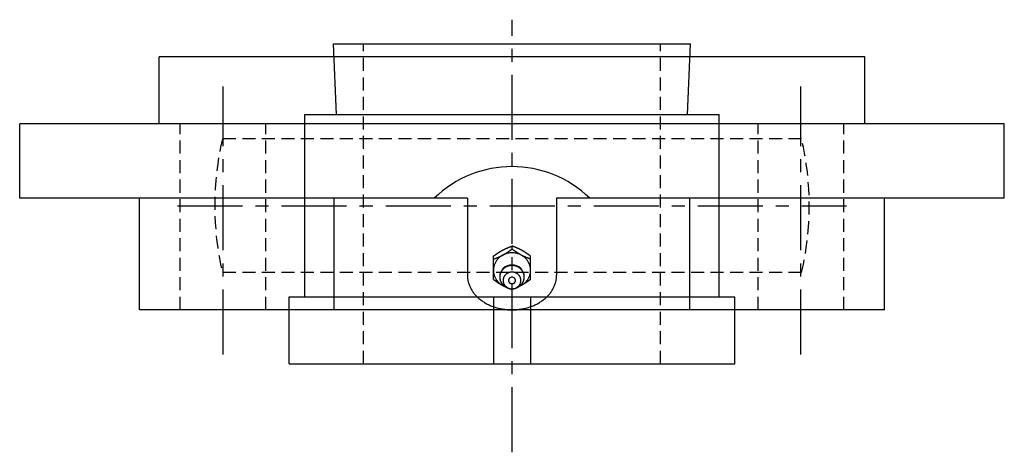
# Model space of a CAD drawing. Extents: x -142 to 299, y -143 to 299.
# Tile 8 of 9: x -132 to 132, y 183 to 299. Entities that reach past the tile are written whole.
import ezdxf

# ---------------------------------------------------------------- set-up
doc = ezdxf.new("R2010")
doc.units = 0
doc.header["$LTSCALE"] = 14
doc.linetypes.add('CENTER', pattern=[2, 1.25, -0.25, 0.25, -0.25])
doc.linetypes.add('HIDDEN', pattern=[0.375, 0.25, -0.125])
doc.layers.get('0').update_dxf_attribs({"linetype": 'CONTINUOUS'})
doc.layers.add('CENTER', color=1, linetype='CENTER')
doc.layers.add('HIDDEN', color=3, linetype='HIDDEN')

msp = doc.modelspace()

# ---------------------------------------------------------------- linework, layer by layer
for p, q in [((-47.21, 273.3), (-48, 292.3)), ((-48, 292.3), (48, 292.3)), ((47.21, 273.3), (48, 292.3)), ((95, 288.8), (-95, 288.8)), ((-95, 270.8), (-95, 288.8)), ((95, 270.8), (95, 288.8)), ((-55.75, 273.3), (55.75, 273.3)), ((-55.75, 224.3), (-55.75, 273.3)), ((55.75, 224.3), (55.75, 273.3)), ((132.5, 270.8), (-132.5, 270.8)), ((-132.5, 250.8), (-132.5, 270.8)), ((132.5, 250.8), (132.5, 270.8)), ((-12, 250.8), (-132.5, 250.8)), ((-100.28, 220.8), (-100.28, 250.8)), ((-47.9, 220.8), (-47.9, 250.8)), ((-12, 250.8), (-12, 230.08)), ((132.5, 250.8), (12, 250.8)), ((12, 250.8), (12, 230.08)), ((47.9, 220.8), (47.9, 250.8)), ((100.28, 220.8), (100.28, 250.8)), ((-5, 228.98), (-5, 235.25)), ((5, 228.98), (5, 235.25)), ((-60, 224.3), (60, 224.3)), ((-60, 206.3), (-60, 224.3)), ((-5, 224.3), (-5, 206.3)), ((5, 224.3), (5, 206.3)), ((60, 206.3), (60, 224.3)), ((100.28, 220.8), (-100.28, 220.8)), ((-60, 206.3), (60, 206.3))]:
    msp.add_line(p, q)
at = {"linetype": 'CONTINUOUS'}
msp.add_line((0, 237.12), (0, 237.96), dxfattribs=at)
for points in [[(-5, 235.25, 0), (-4.97, 235.27, 0), (-4.94, 235.29, 0), (-4.91, 235.31, 0), (-4.88, 235.33, 0), (-4.85, 235.35, 0), (-4.82, 235.37, 0), (-4.79, 235.39, 0), (-4.77, 235.41, 0), (-4.74, 235.44, 0), (-4.71, 235.46, 0), (-4.68, 235.48, 0), (-4.65, 235.5, 0), (-4.62, 235.52, 0), (-4.59, 235.54, 0), (-4.56, 235.56, 0), (-4.53, 235.58, 0), (-4.5, 235.6, 0), (-4.47, 235.62, 0), (-4.44, 235.64, 0), (-4.41, 235.66, 0), (-4.38, 235.69, 0), (-4.35, 235.71, 0), (-4.32, 235.73, 0), (-4.29, 235.75, 0), (-4.26, 235.77, 0), (-4.23, 235.79, 0), (-4.21, 235.81, 0), (-4.18, 235.83, 0), (-4.15, 235.85, 0), (-4.12, 235.87, 0), (-4.09, 235.89, 0), (-4.06, 235.91, 0), (-4.03, 235.93, 0), (-4, 235.95, 0), (-3.97, 235.97, 0), (-3.94, 235.99, 0), (-3.91, 236.01, 0), (-3.88, 236.03, 0), (-3.85, 236.05, 0), (-3.82, 236.07, 0), (-3.79, 236.09, 0), (-3.76, 236.11, 0), (-3.73, 236.13, 0), (-3.7, 236.15, 0), (-3.67, 236.17, 0), (-3.64, 236.19, 0), (-3.61, 236.21, 0), (-3.58, 236.23, 0), (-3.55, 236.25, 0), (-3.52, 236.27, 0), (-3.49, 236.29, 0), (-3.46, 236.31, 0), (-3.43, 236.33, 0), (-3.4, 236.34, 0), (-3.37, 236.36, 0), (-3.34, 236.38, 0), (-3.31, 236.4, 0), (-3.28, 236.42, 0), (-3.25, 236.44, 0), (-3.21, 236.46, 0), (-3.18, 236.48, 0), (-3.15, 236.5, 0), (-3.12, 236.51, 0), (-3.09, 236.53, 0), (-3.06, 236.55, 0), (-3.03, 236.57, 0), (-3, 236.59, 0), (-2.97, 236.61, 0), (-2.94, 236.62, 0), (-2.91, 236.64, 0), (-2.88, 236.66, 0), (-2.85, 236.68, 0), (-2.81, 236.69, 0), (-2.78, 236.71, 0), (-2.75, 236.73, 0), (-2.72, 236.75, 0), (-2.69, 236.76, 0), (-2.66, 236.78, 0), (-2.63, 236.8, 0), (-2.59, 236.82, 0), (-2.56, 236.83, 0), (-2.53, 236.85, 0), (-2.5, 236.87, 0), (-2.47, 236.88, 0), (-2.44, 236.9, 0), (-2.41, 236.92, 0), (-2.37, 236.93, 0), (-2.34, 236.95, 0), (-2.31, 236.97, 0), (-2.28, 236.98, 0), (-2.25, 237, 0), (-2.21, 237.01, 0), (-2.18, 237.03, 0), (-2.15, 237.05, 0), (-2.12, 237.06, 0), (-2.09, 237.08, 0), (-2.05, 237.09, 0), (-2.02, 237.11, 0), (-1.99, 237.12, 0), (-1.96, 237.14, 0), (-1.92, 237.16, 0), (-1.89, 237.17, 0), (-1.86, 237.19, 0), (-1.83, 237.2, 0), (-1.79, 237.22, 0), (-1.76, 237.23, 0), (-1.73, 237.25, 0), (-1.7, 237.26, 0), (-1.66, 237.28, 0), (-1.63, 237.29, 0), (-1.6, 237.3, 0), (-1.56, 237.32, 0), (-1.53, 237.33, 0), (-1.5, 237.35, 0), (-1.47, 237.36, 0), (-1.43, 237.38, 0), (-1.4, 237.39, 0), (-1.37, 237.41, 0), (-1.33, 237.42, 0), (-1.3, 237.43, 0), (-1.27, 237.45, 0), (-1.24, 237.46, 0), (-1.2, 237.48, 0), (-1.17, 237.49, 0), (-1.14, 237.5, 0), (-1.1, 237.52, 0), (-1.07, 237.53, 0), (-1.04, 237.54, 0), (-1, 237.56, 0), (-0.97, 237.57, 0), (-0.94, 237.59, 0), (-0.9, 237.6, 0), (-0.87, 237.61, 0), (-0.84, 237.63, 0), (-0.8, 237.64, 0), (-0.77, 237.65, 0), (-0.74, 237.67, 0), (-0.7, 237.68, 0), (-0.67, 237.69, 0), (-0.64, 237.71, 0), (-0.6, 237.72, 0), (-0.57, 237.74, 0), (-0.54, 237.75, 0), (-0.5, 237.76, 0), (-0.47, 237.78, 0), (-0.44, 237.79, 0), (-0.4, 237.8, 0), (-0.37, 237.81, 0), (-0.34, 237.83, 0), (-0.3, 237.84, 0), (-0.27, 237.85, 0), (-0.23, 237.87, 0), (-0.2, 237.88, 0), (-0.17, 237.9, 0), (-0.13, 237.91, 0), (-0.1, 237.92, 0), (-0.07, 237.93, 0), (-0.03, 237.95, 0), (0, 237.96, 0)], [(-5, 234.41, 0), (-4.97, 234.42, 0), (-4.93, 234.44, 0), (-4.9, 234.45, 0), (-4.87, 234.46, 0), (-4.83, 234.47, 0), (-4.8, 234.49, 0), (-4.77, 234.5, 0), (-4.73, 234.51, 0), (-4.7, 234.53, 0), (-4.66, 234.54, 0), (-4.63, 234.55, 0), (-4.6, 234.57, 0), (-4.56, 234.58, 0), (-4.53, 234.59, 0), (-4.5, 234.61, 0), (-4.46, 234.62, 0), (-4.43, 234.63, 0), (-4.4, 234.65, 0), (-4.36, 234.66, 0), (-4.33, 234.67, 0), (-4.3, 234.69, 0), (-4.26, 234.7, 0), (-4.23, 234.72, 0), (-4.2, 234.73, 0), (-4.16, 234.74, 0), (-4.13, 234.75, 0), (-4.1, 234.77, 0), (-4.06, 234.78, 0), (-4.03, 234.8, 0), (-4, 234.81, 0), (-3.96, 234.82, 0), (-3.93, 234.84, 0), (-3.9, 234.85, 0), (-3.86, 234.87, 0), (-3.83, 234.88, 0), (-3.8, 234.89, 0), (-3.76, 234.91, 0), (-3.73, 234.92, 0), (-3.7, 234.94, 0), (-3.67, 234.95, 0), (-3.63, 234.96, 0), (-3.6, 234.98, 0), (-3.57, 234.99, 0), (-3.53, 235.01, 0), (-3.5, 235.02, 0), (-3.47, 235.03, 0), (-3.43, 235.05, 0), (-3.4, 235.06, 0), (-3.37, 235.08, 0), (-3.34, 235.09, 0), (-3.3, 235.11, 0), (-3.27, 235.12, 0), (-3.24, 235.14, 0), (-3.21, 235.15, 0), (-3.17, 235.17, 0), (-3.14, 235.18, 0), (-3.11, 235.2, 0), (-3.08, 235.21, 0), (-3.04, 235.23, 0), (-3.01, 235.24, 0), (-2.98, 235.26, 0), (-2.95, 235.28, 0), (-2.91, 235.29, 0), (-2.88, 235.31, 0), (-2.85, 235.32, 0), (-2.82, 235.34, 0), (-2.79, 235.35, 0), (-2.75, 235.37, 0), (-2.72, 235.39, 0), (-2.69, 235.4, 0), (-2.66, 235.42, 0), (-2.63, 235.43, 0), (-2.59, 235.45, 0), (-2.56, 235.47, 0), (-2.53, 235.48, 0), (-2.5, 235.5, 0), (-2.47, 235.52, 0), (-2.44, 235.53, 0), (-2.4, 235.55, 0), (-2.37, 235.57, 0), (-2.34, 235.59, 0), (-2.31, 235.6, 0), (-2.28, 235.62, 0), (-2.25, 235.64, 0), (-2.22, 235.66, 0), (-2.19, 235.67, 0), (-2.15, 235.69, 0), (-2.12, 235.71, 0), (-2.09, 235.73, 0), (-2.06, 235.74, 0), (-2.03, 235.76, 0), (-2, 235.78, 0), (-1.97, 235.8, 0), (-1.94, 235.82, 0), (-1.91, 235.84, 0), (-1.88, 235.85, 0), (-1.85, 235.87, 0), (-1.81, 235.89, 0), (-1.78, 235.91, 0), (-1.75, 235.93, 0), (-1.72, 235.95, 0), (-1.69, 235.97, 0), (-1.66, 235.99, 0), (-1.63, 236, 0), (-1.6, 236.02, 0), (-1.57, 236.04, 0), (-1.54, 236.06, 0), (-1.51, 236.08, 0), (-1.48, 236.1, 0), (-1.45, 236.12, 0), (-1.42, 236.14, 0), (-1.39, 236.16, 0), (-1.36, 236.18, 0), (-1.33, 236.2, 0), (-1.3, 236.22, 0), (-1.27, 236.24, 0), (-1.24, 236.26, 0), (-1.21, 236.28, 0), (-1.18, 236.3, 0), (-1.15, 236.32, 0), (-1.12, 236.34, 0), (-1.09, 236.36, 0), (-1.06, 236.38, 0), (-1.03, 236.4, 0), (-1, 236.42, 0), (-0.97, 236.44, 0), (-0.94, 236.46, 0), (-0.91, 236.48, 0), (-0.88, 236.5, 0), (-0.85, 236.52, 0), (-0.82, 236.54, 0), (-0.79, 236.56, 0), (-0.76, 236.58, 0), (-0.74, 236.6, 0), (-0.71, 236.62, 0), (-0.68, 236.64, 0), (-0.65, 236.66, 0), (-0.62, 236.68, 0), (-0.59, 236.71, 0), (-0.56, 236.72, 0), (-0.53, 236.75, 0), (-0.5, 236.77, 0), (-0.47, 236.79, 0), (-0.44, 236.81, 0), (-0.41, 236.83, 0), (-0.38, 236.85, 0), (-0.35, 236.87, 0), (-0.32, 236.89, 0), (-0.29, 236.91, 0), (-0.26, 236.93, 0), (-0.23, 236.95, 0), (-0.21, 236.97, 0), (-0.18, 237, 0), (-0.15, 237.02, 0), (-0.12, 237.04, 0), (-0.09, 237.06, 0), (-0.06, 237.08, 0), (-0.03, 237.1, 0), (0, 237.12, 0)], [(5, 235.25, 0), (4.97, 235.27, 0), (4.94, 235.29, 0), (4.91, 235.31, 0), (4.88, 235.33, 0), (4.85, 235.35, 0), (4.82, 235.37, 0), (4.79, 235.39, 0), (4.77, 235.41, 0), (4.74, 235.44, 0), (4.71, 235.46, 0), (4.68, 235.48, 0), (4.65, 235.5, 0), (4.62, 235.52, 0), (4.59, 235.54, 0), (4.56, 235.56, 0), (4.53, 235.58, 0), (4.5, 235.6, 0), (4.47, 235.62, 0), (4.44, 235.64, 0), (4.41, 235.66, 0), (4.38, 235.69, 0), (4.35, 235.71, 0), (4.32, 235.73, 0), (4.29, 235.75, 0), (4.26, 235.77, 0), (4.23, 235.79, 0), (4.21, 235.81, 0), (4.18, 235.83, 0), (4.15, 235.85, 0), (4.12, 235.87, 0), (4.09, 235.89, 0), (4.06, 235.91, 0), (4.03, 235.93, 0), (4, 235.95, 0), (3.97, 235.97, 0), (3.94, 235.99, 0), (3.91, 236.01, 0), (3.88, 236.03, 0), (3.85, 236.05, 0), (3.82, 236.07, 0), (3.79, 236.09, 0), (3.76, 236.11, 0), (3.73, 236.13, 0), (3.7, 236.15, 0), (3.67, 236.17, 0), (3.64, 236.19, 0), (3.61, 236.21, 0), (3.58, 236.23, 0), (3.55, 236.25, 0), (3.52, 236.27, 0), (3.49, 236.29, 0), (3.46, 236.31, 0), (3.43, 236.33, 0), (3.4, 236.34, 0), (3.37, 236.36, 0), (3.34, 236.38, 0), (3.31, 236.4, 0), (3.28, 236.42, 0), (3.25, 236.44, 0), (3.21, 236.46, 0), (3.18, 236.48, 0), (3.15, 236.5, 0), (3.12, 236.51, 0), (3.09, 236.53, 0), (3.06, 236.55, 0), (3.03, 236.57, 0), (3, 236.59, 0), (2.97, 236.61, 0), (2.94, 236.62, 0), (2.91, 236.64, 0), (2.88, 236.66, 0), (2.85, 236.68, 0), (2.81, 236.69, 0), (2.78, 236.71, 0), (2.75, 236.73, 0), (2.72, 236.75, 0), (2.69, 236.76, 0), (2.66, 236.78, 0), (2.63, 236.8, 0), (2.59, 236.82, 0), (2.56, 236.83, 0), (2.53, 236.85, 0), (2.5, 236.87, 0), (2.47, 236.88, 0), (2.44, 236.9, 0), (2.41, 236.92, 0), (2.37, 236.93, 0), (2.34, 236.95, 0), (2.31, 236.97, 0), (2.28, 236.98, 0), (2.25, 237, 0), (2.21, 237.01, 0), (2.18, 237.03, 0), (2.15, 237.05, 0), (2.12, 237.06, 0), (2.09, 237.08, 0), (2.05, 237.09, 0), (2.02, 237.11, 0), (1.99, 237.12, 0), (1.96, 237.14, 0), (1.92, 237.16, 0), (1.89, 237.17, 0), (1.86, 237.19, 0), (1.83, 237.2, 0), (1.79, 237.22, 0), (1.76, 237.23, 0), (1.73, 237.25, 0), (1.7, 237.26, 0), (1.66, 237.28, 0), (1.63, 237.29, 0), (1.6, 237.3, 0), (1.56, 237.32, 0), (1.53, 237.33, 0), (1.5, 237.35, 0), (1.47, 237.36, 0), (1.43, 237.38, 0), (1.4, 237.39, 0), (1.37, 237.41, 0), (1.33, 237.42, 0), (1.3, 237.43, 0), (1.27, 237.45, 0), (1.24, 237.46, 0), (1.2, 237.48, 0), (1.17, 237.49, 0), (1.14, 237.5, 0), (1.1, 237.52, 0), (1.07, 237.53, 0), (1.04, 237.54, 0), (1, 237.56, 0), (0.97, 237.57, 0), (0.94, 237.59, 0), (0.9, 237.6, 0), (0.87, 237.61, 0), (0.84, 237.63, 0), (0.8, 237.64, 0), (0.77, 237.65, 0), (0.74, 237.67, 0), (0.7, 237.68, 0), (0.67, 237.69, 0), (0.64, 237.71, 0), (0.6, 237.72, 0), (0.57, 237.74, 0), (0.54, 237.75, 0), (0.5, 237.76, 0), (0.47, 237.78, 0), (0.44, 237.79, 0), (0.4, 237.8, 0), (0.37, 237.81, 0), (0.34, 237.83, 0), (0.3, 237.84, 0), (0.27, 237.85, 0), (0.23, 237.87, 0), (0.2, 237.88, 0), (0.17, 237.9, 0), (0.13, 237.91, 0), (0.1, 237.92, 0), (0.07, 237.93, 0), (0.03, 237.95, 0), (0, 237.96, 0)], [(5, 234.41, 0), (4.97, 234.42, 0), (4.93, 234.44, 0), (4.9, 234.45, 0), (4.87, 234.46, 0), (4.83, 234.47, 0), (4.8, 234.49, 0), (4.77, 234.5, 0), (4.73, 234.51, 0), (4.7, 234.53, 0), (4.66, 234.54, 0), (4.63, 234.55, 0), (4.6, 234.57, 0), (4.56, 234.58, 0), (4.53, 234.59, 0), (4.5, 234.61, 0), (4.46, 234.62, 0), (4.43, 234.63, 0), (4.4, 234.65, 0), (4.36, 234.66, 0), (4.33, 234.67, 0), (4.3, 234.69, 0), (4.26, 234.7, 0), (4.23, 234.72, 0), (4.2, 234.73, 0), (4.16, 234.74, 0), (4.13, 234.75, 0), (4.1, 234.77, 0), (4.06, 234.78, 0), (4.03, 234.8, 0), (4, 234.81, 0), (3.96, 234.82, 0), (3.93, 234.84, 0), (3.9, 234.85, 0), (3.86, 234.87, 0), (3.83, 234.88, 0), (3.8, 234.89, 0), (3.76, 234.91, 0), (3.73, 234.92, 0), (3.7, 234.94, 0), (3.67, 234.95, 0), (3.63, 234.96, 0), (3.6, 234.98, 0), (3.57, 234.99, 0), (3.53, 235.01, 0), (3.5, 235.02, 0), (3.47, 235.03, 0), (3.43, 235.05, 0), (3.4, 235.06, 0), (3.37, 235.08, 0), (3.34, 235.09, 0), (3.3, 235.11, 0), (3.27, 235.12, 0), (3.24, 235.14, 0), (3.21, 235.15, 0), (3.17, 235.17, 0), (3.14, 235.18, 0), (3.11, 235.2, 0), (3.08, 235.21, 0), (3.04, 235.23, 0), (3.01, 235.24, 0), (2.98, 235.26, 0), (2.95, 235.28, 0), (2.91, 235.29, 0), (2.88, 235.31, 0), (2.85, 235.32, 0), (2.82, 235.34, 0), (2.79, 235.35, 0), (2.75, 235.37, 0), (2.72, 235.39, 0), (2.69, 235.4, 0), (2.66, 235.42, 0), (2.63, 235.43, 0), (2.59, 235.45, 0), (2.56, 235.47, 0), (2.53, 235.48, 0), (2.5, 235.5, 0), (2.47, 235.52, 0), (2.44, 235.53, 0), (2.4, 235.55, 0), (2.37, 235.57, 0), (2.34, 235.59, 0), (2.31, 235.6, 0), (2.28, 235.62, 0), (2.25, 235.64, 0), (2.22, 235.66, 0), (2.19, 235.67, 0), (2.15, 235.69, 0), (2.12, 235.71, 0), (2.09, 235.73, 0), (2.06, 235.74, 0), (2.03, 235.76, 0), (2, 235.78, 0), (1.97, 235.8, 0), (1.94, 235.82, 0), (1.91, 235.84, 0), (1.88, 235.85, 0), (1.85, 235.87, 0), (1.81, 235.89, 0), (1.78, 235.91, 0), (1.75, 235.93, 0), (1.72, 235.95, 0), (1.69, 235.97, 0), (1.66, 235.99, 0), (1.63, 236, 0), (1.6, 236.02, 0), (1.57, 236.04, 0), (1.54, 236.06, 0), (1.51, 236.08, 0), (1.48, 236.1, 0), (1.45, 236.12, 0), (1.42, 236.14, 0), (1.39, 236.16, 0), (1.36, 236.18, 0), (1.33, 236.2, 0), (1.3, 236.22, 0), (1.27, 236.24, 0), (1.24, 236.26, 0), (1.21, 236.28, 0), (1.18, 236.3, 0), (1.15, 236.32, 0), (1.12, 236.34, 0), (1.09, 236.36, 0), (1.06, 236.38, 0), (1.03, 236.4, 0), (1, 236.42, 0), (0.97, 236.44, 0), (0.94, 236.46, 0), (0.91, 236.48, 0), (0.88, 236.5, 0), (0.85, 236.52, 0), (0.82, 236.54, 0), (0.79, 236.56, 0), (0.76, 236.58, 0), (0.74, 236.6, 0), (0.71, 236.62, 0), (0.68, 236.64, 0), (0.65, 236.66, 0), (0.62, 236.68, 0), (0.59, 236.71, 0), (0.56, 236.72, 0), (0.53, 236.75, 0), (0.5, 236.77, 0), (0.47, 236.79, 0), (0.44, 236.81, 0), (0.41, 236.83, 0), (0.38, 236.85, 0), (0.35, 236.87, 0), (0.32, 236.89, 0), (0.29, 236.91, 0), (0.26, 236.93, 0), (0.23, 236.95, 0), (0.21, 236.97, 0), (0.18, 237, 0), (0.15, 237.02, 0), (0.12, 237.04, 0), (0.09, 237.06, 0), (0.06, 237.08, 0), (0.03, 237.1, 0), (0, 237.12, 0)], [(-12, 230.08, 0), (-12, 229.85, 0), (-11.99, 229.62, 0), (-11.97, 229.39, 0), (-11.94, 229.17, 0), (-11.91, 228.94, 0), (-11.87, 228.72, 0), (-11.82, 228.49, 0), (-11.77, 228.27, 0), (-11.71, 228.04, 0), (-11.64, 227.82, 0), (-11.57, 227.6, 0), (-11.48, 227.38, 0), (-11.39, 227.17, 0), (-11.3, 226.95, 0), (-11.2, 226.74, 0), (-11.09, 226.53, 0), (-10.97, 226.32, 0), (-10.85, 226.11, 0), (-10.72, 225.91, 0), (-10.58, 225.7, 0), (-10.44, 225.5, 0), (-10.29, 225.31, 0), (-10.14, 225.11, 0), (-9.98, 224.92, 0), (-9.81, 224.74, 0), (-9.64, 224.55, 0), (-9.46, 224.37, 0), (-9.28, 224.19, 0), (-9.09, 224.02, 0), (-8.89, 223.85, 0), (-8.69, 223.68, 0), (-8.49, 223.52, 0), (-8.27, 223.36, 0), (-8.06, 223.2, 0), (-7.84, 223.05, 0), (-7.61, 222.91, 0), (-7.38, 222.76, 0), (-7.15, 222.63, 0), (-6.91, 222.49, 0), (-6.67, 222.36, 0), (-6.42, 222.24, 0), (-6.17, 222.12, 0), (-5.91, 222, 0), (-5.66, 221.9, 0), (-5.4, 221.79, 0), (-5.13, 221.69, 0), (-4.86, 221.6, 0), (-4.59, 221.51, 0), (-4.32, 221.42, 0), (-4.04, 221.34, 0), (-3.76, 221.27, 0), (-3.48, 221.2, 0), (-3.2, 221.14, 0), (-2.92, 221.08, 0), (-2.63, 221.03, 0), (-2.34, 220.98, 0), (-2.05, 220.94, 0), (-1.76, 220.9, 0), (-1.47, 220.87, 0), (-1.18, 220.84, 0), (-0.88, 220.82, 0), (-0.59, 220.81, 0), (-0.29, 220.8, 0), (0, 220.8, 0), (0.29, 220.8, 0), (0.59, 220.81, 0), (0.88, 220.82, 0), (1.18, 220.84, 0), (1.47, 220.87, 0), (1.76, 220.9, 0), (2.05, 220.94, 0), (2.34, 220.98, 0), (2.63, 221.03, 0), (2.92, 221.08, 0), (3.2, 221.14, 0), (3.48, 221.2, 0), (3.76, 221.27, 0), (4.04, 221.34, 0), (4.32, 221.42, 0), (4.59, 221.51, 0), (4.86, 221.6, 0), (5.13, 221.69, 0), (5.4, 221.79, 0), (5.66, 221.9, 0), (5.91, 222, 0), (6.17, 222.12, 0), (6.42, 222.24, 0), (6.67, 222.36, 0), (6.91, 222.49, 0), (7.15, 222.63, 0), (7.38, 222.76, 0), (7.61, 222.91, 0), (7.84, 223.05, 0), (8.06, 223.2, 0), (8.27, 223.36, 0), (8.49, 223.52, 0), (8.69, 223.68, 0), (8.89, 223.85, 0), (9.09, 224.02, 0), (9.28, 224.19, 0), (9.46, 224.37, 0), (9.64, 224.55, 0), (9.81, 224.74, 0), (9.98, 224.92, 0), (10.14, 225.11, 0), (10.29, 225.31, 0), (10.44, 225.5, 0), (10.58, 225.7, 0), (10.72, 225.91, 0), (10.85, 226.11, 0), (10.97, 226.32, 0), (11.09, 226.53, 0), (11.2, 226.74, 0), (11.3, 226.95, 0), (11.39, 227.17, 0), (11.48, 227.38, 0), (11.57, 227.6, 0), (11.64, 227.82, 0), (11.71, 228.04, 0), (11.77, 228.27, 0), (11.82, 228.49, 0), (11.87, 228.72, 0), (11.91, 228.94, 0), (11.94, 229.17, 0), (11.97, 229.39, 0), (11.99, 229.62, 0), (12, 229.85, 0), (12, 230.08, 0)], [(-5, 228.98, 0), (-4.98, 228.97, 0), (-4.96, 228.96, 0), (-4.94, 228.94, 0), (-4.92, 228.93, 0), (-4.9, 228.91, 0), (-4.88, 228.9, 0), (-4.86, 228.89, 0), (-4.85, 228.87, 0), (-4.83, 228.86, 0), (-4.81, 228.85, 0), (-4.79, 228.83, 0), (-4.77, 228.82, 0), (-4.75, 228.81, 0), (-4.73, 228.79, 0), (-4.71, 228.78, 0), (-4.69, 228.76, 0), (-4.67, 228.75, 0), (-4.65, 228.74, 0), (-4.63, 228.72, 0), (-4.61, 228.71, 0), (-4.59, 228.69, 0), (-4.57, 228.68, 0), (-4.55, 228.67, 0), (-4.53, 228.65, 0), (-4.52, 228.64, 0), (-4.5, 228.63, 0), (-4.48, 228.61, 0), (-4.46, 228.6, 0), (-4.44, 228.59, 0), (-4.42, 228.57, 0), (-4.4, 228.56, 0), (-4.38, 228.54, 0), (-4.36, 228.53, 0), (-4.34, 228.52, 0), (-4.32, 228.5, 0), (-4.3, 228.49, 0), (-4.28, 228.48, 0), (-4.26, 228.46, 0), (-4.24, 228.45, 0), (-4.22, 228.44, 0), (-4.2, 228.42, 0), (-4.18, 228.41, 0), (-4.16, 228.4, 0), (-4.14, 228.38, 0), (-4.13, 228.37, 0), (-4.11, 228.35, 0), (-4.09, 228.34, 0), (-4.07, 228.33, 0), (-4.05, 228.31, 0), (-4.03, 228.3, 0), (-4.01, 228.29, 0), (-3.99, 228.28, 0), (-3.97, 228.26, 0), (-3.95, 228.25, 0), (-3.93, 228.24, 0), (-3.91, 228.22, 0), (-3.89, 228.21, 0), (-3.87, 228.19, 0), (-3.85, 228.18, 0), (-3.83, 228.17, 0), (-3.81, 228.16, 0), (-3.79, 228.14, 0), (-3.77, 228.13, 0), (-3.75, 228.12, 0), (-3.73, 228.1, 0), (-3.71, 228.09, 0), (-3.69, 228.08, 0), (-3.67, 228.06, 0), (-3.65, 228.05, 0), (-3.63, 228.04, 0), (-3.61, 228.03, 0), (-3.59, 228.01, 0), (-3.57, 228, 0), (-3.55, 227.99, 0), (-3.53, 227.97, 0), (-3.51, 227.96, 0), (-3.49, 227.95, 0), (-3.47, 227.94, 0), (-3.45, 227.92, 0), (-3.43, 227.91, 0), (-3.41, 227.9, 0), (-3.39, 227.88, 0), (-3.37, 227.87, 0), (-3.35, 227.86, 0), (-3.33, 227.85, 0), (-3.31, 227.83, 0), (-3.29, 227.82, 0), (-3.27, 227.81, 0), (-3.25, 227.8, 0), (-3.23, 227.78, 0), (-3.21, 227.77, 0), (-3.19, 227.76, 0), (-3.17, 227.75, 0), (-3.15, 227.74, 0), (-3.13, 227.72, 0), (-3.11, 227.71, 0), (-3.09, 227.7, 0), (-3.07, 227.69, 0), (-3.05, 227.68, 0), (-3.03, 227.66, 0), (-3.01, 227.65, 0), (-2.99, 227.64, 0), (-2.97, 227.63, 0), (-2.95, 227.62, 0), (-2.93, 227.6, 0), (-2.91, 227.59, 0), (-2.89, 227.58, 0), (-2.87, 227.57, 0), (-2.85, 227.56, 0), (-2.83, 227.54, 0), (-2.81, 227.53, 0), (-2.79, 227.52, 0), (-2.77, 227.51, 0), (-2.74, 227.5, 0), (-2.72, 227.49, 0), (-2.7, 227.47, 0), (-2.68, 227.46, 0), (-2.66, 227.45, 0), (-2.64, 227.44, 0), (-2.62, 227.43, 0), (-2.6, 227.42, 0), (-2.58, 227.41, 0), (-2.56, 227.4, 0), (-2.54, 227.38, 0), (-2.52, 227.37, 0), (-2.5, 227.36, 0), (-2.48, 227.35, 0), (-2.45, 227.34, 0), (-2.43, 227.33, 0), (-2.41, 227.32, 0), (-2.39, 227.31, 0), (-2.37, 227.3, 0), (-2.35, 227.29, 0), (-2.33, 227.28, 0), (-2.31, 227.26, 0), (-2.29, 227.25, 0), (-2.27, 227.24, 0), (-2.24, 227.23, 0), (-2.22, 227.22, 0), (-2.2, 227.21, 0), (-2.18, 227.2, 0), (-2.16, 227.19, 0), (-2.14, 227.18, 0), (-2.12, 227.17, 0), (-2.1, 227.16, 0), (-2.07, 227.15, 0), (-2.05, 227.14, 0), (-2.03, 227.13, 0), (-2.01, 227.12, 0), (-1.99, 227.11, 0), (-1.97, 227.1, 0), (-1.95, 227.09, 0), (-1.93, 227.08, 0), (-1.9, 227.07, 0), (-1.88, 227.06, 0), (-1.86, 227.05, 0), (-1.84, 227.04, 0), (-1.82, 227.03, 0), (-1.8, 227.02, 0)], [(5, 228.98, 0), (4.98, 228.97, 0), (4.96, 228.96, 0), (4.94, 228.94, 0), (4.92, 228.93, 0), (4.9, 228.91, 0), (4.88, 228.9, 0), (4.86, 228.89, 0), (4.85, 228.87, 0), (4.83, 228.86, 0), (4.81, 228.85, 0), (4.79, 228.83, 0), (4.77, 228.82, 0), (4.75, 228.81, 0), (4.73, 228.79, 0), (4.71, 228.78, 0), (4.69, 228.76, 0), (4.67, 228.75, 0), (4.65, 228.74, 0), (4.63, 228.72, 0), (4.61, 228.71, 0), (4.59, 228.69, 0), (4.57, 228.68, 0), (4.55, 228.67, 0), (4.53, 228.65, 0), (4.52, 228.64, 0), (4.5, 228.63, 0), (4.48, 228.61, 0), (4.46, 228.6, 0), (4.44, 228.59, 0), (4.42, 228.57, 0), (4.4, 228.56, 0), (4.38, 228.54, 0), (4.36, 228.53, 0), (4.34, 228.52, 0), (4.32, 228.5, 0), (4.3, 228.49, 0), (4.28, 228.48, 0), (4.26, 228.46, 0), (4.24, 228.45, 0), (4.22, 228.44, 0), (4.2, 228.42, 0), (4.18, 228.41, 0), (4.16, 228.4, 0), (4.14, 228.38, 0), (4.13, 228.37, 0), (4.11, 228.35, 0), (4.09, 228.34, 0), (4.07, 228.33, 0), (4.05, 228.31, 0), (4.03, 228.3, 0), (4.01, 228.29, 0), (3.99, 228.28, 0), (3.97, 228.26, 0), (3.95, 228.25, 0), (3.93, 228.24, 0), (3.91, 228.22, 0), (3.89, 228.21, 0), (3.87, 228.19, 0), (3.85, 228.18, 0), (3.83, 228.17, 0), (3.81, 228.16, 0), (3.79, 228.14, 0), (3.77, 228.13, 0), (3.75, 228.12, 0), (3.73, 228.1, 0), (3.71, 228.09, 0), (3.69, 228.08, 0), (3.67, 228.06, 0), (3.65, 228.05, 0), (3.63, 228.04, 0), (3.61, 228.03, 0), (3.59, 228.01, 0), (3.57, 228, 0), (3.55, 227.99, 0), (3.53, 227.97, 0), (3.51, 227.96, 0), (3.49, 227.95, 0), (3.47, 227.94, 0), (3.45, 227.92, 0), (3.43, 227.91, 0), (3.41, 227.9, 0), (3.39, 227.88, 0), (3.37, 227.87, 0), (3.35, 227.86, 0), (3.33, 227.85, 0), (3.31, 227.83, 0), (3.29, 227.82, 0), (3.27, 227.81, 0), (3.25, 227.8, 0), (3.23, 227.78, 0), (3.21, 227.77, 0), (3.19, 227.76, 0), (3.17, 227.75, 0), (3.15, 227.74, 0), (3.13, 227.72, 0), (3.11, 227.71, 0), (3.09, 227.7, 0), (3.07, 227.69, 0), (3.05, 227.68, 0), (3.03, 227.66, 0), (3.01, 227.65, 0), (2.99, 227.64, 0), (2.97, 227.63, 0), (2.95, 227.62, 0), (2.93, 227.6, 0), (2.91, 227.59, 0), (2.89, 227.58, 0), (2.87, 227.57, 0), (2.85, 227.56, 0), (2.83, 227.54, 0), (2.81, 227.53, 0), (2.79, 227.52, 0), (2.77, 227.51, 0), (2.74, 227.5, 0), (2.72, 227.49, 0), (2.7, 227.47, 0), (2.68, 227.46, 0), (2.66, 227.45, 0), (2.64, 227.44, 0), (2.62, 227.43, 0), (2.6, 227.42, 0), (2.58, 227.41, 0), (2.56, 227.4, 0), (2.54, 227.38, 0), (2.52, 227.37, 0), (2.5, 227.36, 0), (2.48, 227.35, 0), (2.45, 227.34, 0), (2.43, 227.33, 0), (2.41, 227.32, 0), (2.39, 227.31, 0), (2.37, 227.3, 0), (2.35, 227.29, 0), (2.33, 227.28, 0), (2.31, 227.26, 0), (2.29, 227.25, 0), (2.27, 227.24, 0), (2.24, 227.23, 0), (2.22, 227.22, 0), (2.2, 227.21, 0), (2.18, 227.2, 0), (2.16, 227.19, 0), (2.14, 227.18, 0), (2.12, 227.17, 0), (2.1, 227.16, 0), (2.07, 227.15, 0), (2.05, 227.14, 0), (2.03, 227.13, 0), (2.01, 227.12, 0), (1.99, 227.11, 0), (1.97, 227.1, 0), (1.95, 227.09, 0), (1.93, 227.08, 0), (1.9, 227.07, 0), (1.88, 227.06, 0), (1.86, 227.05, 0), (1.84, 227.04, 0), (1.82, 227.03, 0), (1.8, 227.02, 0)], [(-0.62, 226.52, 0), (-0.62, 226.51, 0), (-0.61, 226.51, 0), (-0.61, 226.51, 0), (-0.6, 226.51, 0), (-0.6, 226.51, 0), (-0.59, 226.5, 0), (-0.59, 226.5, 0), (-0.58, 226.5, 0), (-0.58, 226.5, 0), (-0.57, 226.5, 0), (-0.57, 226.5, 0), (-0.56, 226.49, 0), (-0.56, 226.49, 0), (-0.55, 226.49, 0), (-0.55, 226.49, 0), (-0.54, 226.49, 0), (-0.54, 226.48, 0), (-0.53, 226.48, 0), (-0.53, 226.48, 0), (-0.52, 226.48, 0), (-0.52, 226.48, 0), (-0.51, 226.47, 0), (-0.51, 226.47, 0), (-0.5, 226.47, 0), (-0.5, 226.47, 0), (-0.49, 226.47, 0), (-0.49, 226.46, 0), (-0.48, 226.46, 0), (-0.48, 226.46, 0), (-0.47, 226.46, 0), (-0.47, 226.46, 0), (-0.46, 226.46, 0), (-0.46, 226.45, 0), (-0.45, 226.45, 0), (-0.45, 226.45, 0), (-0.44, 226.45, 0), (-0.44, 226.44, 0), (-0.43, 226.44, 0), (-0.43, 226.44, 0), (-0.43, 226.44, 0), (-0.42, 226.44, 0), (-0.42, 226.44, 0), (-0.41, 226.43, 0), (-0.41, 226.43, 0), (-0.4, 226.43, 0), (-0.4, 226.43, 0), (-0.39, 226.43, 0), (-0.39, 226.42, 0), (-0.38, 226.42, 0), (-0.38, 226.42, 0), (-0.37, 226.42, 0), (-0.37, 226.42, 0), (-0.36, 226.41, 0), (-0.36, 226.41, 0), (-0.35, 226.41, 0), (-0.35, 226.41, 0), (-0.34, 226.41, 0), (-0.34, 226.4, 0), (-0.33, 226.4, 0), (-0.33, 226.4, 0), (-0.32, 226.4, 0), (-0.32, 226.4, 0), (-0.31, 226.4, 0), (-0.31, 226.39, 0), (-0.3, 226.39, 0), (-0.3, 226.39, 0), (-0.29, 226.39, 0), (-0.29, 226.38, 0), (-0.28, 226.38, 0), (-0.28, 226.38, 0), (-0.27, 226.38, 0), (-0.27, 226.38, 0), (-0.26, 226.38, 0), (-0.26, 226.37, 0), (-0.25, 226.37, 0), (-0.25, 226.37, 0), (-0.24, 226.37, 0), (-0.24, 226.37, 0), (-0.23, 226.36, 0), (-0.23, 226.36, 0), (-0.22, 226.36, 0), (-0.22, 226.36, 0), (-0.22, 226.36, 0), (-0.21, 226.35, 0), (-0.21, 226.35, 0), (-0.2, 226.35, 0), (-0.2, 226.35, 0), (-0.19, 226.35, 0), (-0.19, 226.34, 0), (-0.18, 226.34, 0), (-0.18, 226.34, 0), (-0.17, 226.34, 0), (-0.17, 226.34, 0), (-0.16, 226.34, 0), (-0.16, 226.33, 0), (-0.15, 226.33, 0), (-0.15, 226.33, 0), (-0.14, 226.33, 0), (-0.14, 226.32, 0), (-0.13, 226.32, 0), (-0.13, 226.32, 0), (-0.12, 226.32, 0), (-0.12, 226.32, 0), (-0.11, 226.31, 0), (-0.11, 226.31, 0), (-0.1, 226.31, 0), (-0.1, 226.31, 0), (-0.09, 226.31, 0), (-0.09, 226.31, 0), (-0.08, 226.3, 0), (-0.08, 226.3, 0), (-0.07, 226.3, 0), (-0.07, 226.3, 0), (-0.06, 226.3, 0), (-0.06, 226.29, 0), (-0.05, 226.29, 0), (-0.05, 226.29, 0), (-0.04, 226.29, 0), (-0.04, 226.29, 0), (-0.03, 226.28, 0), (-0.03, 226.28, 0), (-0.02, 226.28, 0), (-0.02, 226.28, 0), (-0.01, 226.28, 0), (-0.01, 226.28, 0), (0, 226.27, 0), (0, 226.27, 0)], [(0.62, 226.52, 0), (0.62, 226.51, 0), (0.61, 226.51, 0), (0.61, 226.51, 0), (0.6, 226.51, 0), (0.6, 226.51, 0), (0.59, 226.5, 0), (0.59, 226.5, 0), (0.58, 226.5, 0), (0.58, 226.5, 0), (0.57, 226.5, 0), (0.57, 226.5, 0), (0.56, 226.49, 0), (0.56, 226.49, 0), (0.55, 226.49, 0), (0.55, 226.49, 0), (0.54, 226.49, 0), (0.54, 226.48, 0), (0.53, 226.48, 0), (0.53, 226.48, 0), (0.52, 226.48, 0), (0.52, 226.48, 0), (0.51, 226.47, 0), (0.51, 226.47, 0), (0.5, 226.47, 0), (0.5, 226.47, 0), (0.49, 226.47, 0), (0.49, 226.46, 0), (0.48, 226.46, 0), (0.48, 226.46, 0), (0.47, 226.46, 0), (0.47, 226.46, 0), (0.46, 226.46, 0), (0.46, 226.45, 0), (0.45, 226.45, 0), (0.45, 226.45, 0), (0.44, 226.45, 0), (0.44, 226.44, 0), (0.43, 226.44, 0), (0.43, 226.44, 0), (0.43, 226.44, 0), (0.42, 226.44, 0), (0.42, 226.44, 0), (0.41, 226.43, 0), (0.41, 226.43, 0), (0.4, 226.43, 0), (0.4, 226.43, 0), (0.39, 226.43, 0), (0.39, 226.42, 0), (0.38, 226.42, 0), (0.38, 226.42, 0), (0.37, 226.42, 0), (0.37, 226.42, 0), (0.36, 226.41, 0), (0.36, 226.41, 0), (0.35, 226.41, 0), (0.35, 226.41, 0), (0.34, 226.41, 0), (0.34, 226.4, 0), (0.33, 226.4, 0), (0.33, 226.4, 0), (0.32, 226.4, 0), (0.32, 226.4, 0), (0.31, 226.4, 0), (0.31, 226.39, 0), (0.3, 226.39, 0), (0.3, 226.39, 0), (0.29, 226.39, 0), (0.29, 226.38, 0), (0.28, 226.38, 0), (0.28, 226.38, 0), (0.27, 226.38, 0), (0.27, 226.38, 0), (0.26, 226.38, 0), (0.26, 226.37, 0), (0.25, 226.37, 0), (0.25, 226.37, 0), (0.24, 226.37, 0), (0.24, 226.37, 0), (0.23, 226.36, 0), (0.23, 226.36, 0), (0.22, 226.36, 0), (0.22, 226.36, 0), (0.22, 226.36, 0), (0.21, 226.35, 0), (0.21, 226.35, 0), (0.2, 226.35, 0), (0.2, 226.35, 0), (0.19, 226.35, 0), (0.19, 226.34, 0), (0.18, 226.34, 0), (0.18, 226.34, 0), (0.17, 226.34, 0), (0.17, 226.34, 0), (0.16, 226.34, 0), (0.16, 226.33, 0), (0.15, 226.33, 0), (0.15, 226.33, 0), (0.14, 226.33, 0), (0.14, 226.32, 0), (0.13, 226.32, 0), (0.13, 226.32, 0), (0.12, 226.32, 0), (0.12, 226.32, 0), (0.11, 226.31, 0), (0.11, 226.31, 0), (0.1, 226.31, 0), (0.1, 226.31, 0), (0.09, 226.31, 0), (0.09, 226.31, 0), (0.08, 226.3, 0), (0.08, 226.3, 0), (0.07, 226.3, 0), (0.07, 226.3, 0), (0.06, 226.3, 0), (0.06, 226.29, 0), (0.05, 226.29, 0), (0.05, 226.29, 0), (0.04, 226.29, 0), (0.04, 226.29, 0), (0.03, 226.28, 0), (0.03, 226.28, 0), (0.02, 226.28, 0), (0.02, 226.28, 0), (0.01, 226.28, 0), (0.01, 226.28, 0), (0, 226.27, 0), (0, 226.27, 0)]]:
    msp.add_polyline3d(points)
for points in [[(2.53, 227.38, 0), (2.71, 227.48, 0), (2.87, 227.59, 0), (3.04, 227.7, 0), (3.2, 227.82, 0), (3.35, 227.95, 0), (3.5, 228.08, 0), (3.64, 228.21, 0), (3.78, 228.36, 0), (3.91, 228.5, 0), (4.03, 228.66, 0), (4.15, 228.81, 0), (4.26, 228.97, 0), (4.36, 229.14, 0), (4.46, 229.31, 0), (4.55, 229.48, 0), (4.63, 229.66, 0), (4.7, 229.84, 0), (4.77, 230.02, 0), (4.83, 230.2, 0), (4.88, 230.39, 0), (4.92, 230.58, 0), (4.95, 230.76, 0), (4.97, 230.96, 0), (4.99, 231.15, 0), (5, 231.34, 0), (5, 231.53, 0), (4.99, 231.72, 0), (4.97, 231.91, 0), (4.95, 232.1, 0), (4.92, 232.29, 0), (4.87, 232.48, 0), (4.82, 232.66, 0), (4.77, 232.85, 0), (4.7, 233.03, 0), (4.63, 233.21, 0), (4.55, 233.38, 0), (4.46, 233.56, 0), (4.36, 233.73, 0), (4.26, 233.89, 0), (4.15, 234.05, 0), (4.03, 234.21, 0), (3.91, 234.36, 0), (3.78, 234.51, 0), (3.64, 234.65, 0), (3.5, 234.79, 0), (3.35, 234.92, 0), (3.2, 235.04, 0), (3.04, 235.16, 0), (2.87, 235.28, 0), (2.7, 235.38, 0), (2.53, 235.49, 0), (2.35, 235.58, 0), (2.17, 235.66, 0), (1.98, 235.75, 0), (1.79, 235.82, 0), (1.6, 235.88, 0), (1.41, 235.94, 0), (1.21, 235.99, 0), (1.01, 236.03, 0), (0.81, 236.07, 0), (0.61, 236.09, 0), (0.41, 236.12, 0), (0.2, 236.13, 0), (0, 236.13, 0), (-0.2, 236.13, 0), (-0.41, 236.12, 0), (-0.61, 236.09, 0), (-0.81, 236.07, 0), (-1.01, 236.03, 0), (-1.21, 235.99, 0), (-1.41, 235.94, 0), (-1.6, 235.88, 0), (-1.79, 235.82, 0), (-1.98, 235.75, 0), (-2.17, 235.66, 0), (-2.35, 235.58, 0), (-2.53, 235.49, 0), (-2.7, 235.38, 0), (-2.87, 235.28, 0), (-3.04, 235.16, 0), (-3.2, 235.04, 0), (-3.35, 234.92, 0), (-3.5, 234.79, 0), (-3.64, 234.65, 0), (-3.78, 234.51, 0), (-3.91, 234.36, 0), (-4.03, 234.21, 0), (-4.15, 234.05, 0), (-4.26, 233.89, 0), (-4.36, 233.73, 0), (-4.46, 233.56, 0), (-4.55, 233.38, 0), (-4.63, 233.21, 0), (-4.7, 233.03, 0), (-4.77, 232.85, 0), (-4.82, 232.66, 0), (-4.87, 232.48, 0), (-4.92, 232.29, 0), (-4.95, 232.1, 0), (-4.97, 231.91, 0), (-4.99, 231.72, 0), (-5, 231.53, 0), (-5, 231.34, 0), (-4.99, 231.15, 0), (-4.97, 230.96, 0), (-4.95, 230.76, 0), (-4.92, 230.58, 0), (-4.88, 230.39, 0), (-4.83, 230.2, 0), (-4.77, 230.02, 0), (-4.7, 229.84, 0), (-4.63, 229.66, 0), (-4.55, 229.48, 0), (-4.46, 229.31, 0), (-4.36, 229.14, 0), (-4.26, 228.97, 0), (-4.15, 228.81, 0), (-4.03, 228.66, 0), (-3.91, 228.5, 0), (-3.78, 228.36, 0), (-3.64, 228.21, 0), (-3.5, 228.08, 0), (-3.35, 227.95, 0), (-3.2, 227.82, 0), (-3.04, 227.7, 0), (-2.87, 227.59, 0), (-2.71, 227.48, 0), (-2.53, 227.38, 0)], [(0, 232.72, 0), (-0.07, 232.72, 0), (-0.14, 232.72, 0), (-0.22, 232.71, 0), (-0.29, 232.71, 0), (-0.36, 232.7, 0), (-0.43, 232.69, 0), (-0.5, 232.68, 0), (-0.57, 232.67, 0), (-0.64, 232.66, 0), (-0.71, 232.65, 0), (-0.78, 232.63, 0), (-0.85, 232.62, 0), (-0.92, 232.6, 0), (-0.99, 232.58, 0), (-1.06, 232.56, 0), (-1.13, 232.53, 0), (-1.2, 232.51, 0), (-1.26, 232.48, 0), (-1.33, 232.46, 0), (-1.39, 232.43, 0), (-1.46, 232.4, 0), (-1.52, 232.37, 0), (-1.59, 232.34, 0), (-1.65, 232.31, 0), (-1.71, 232.27, 0), (-1.77, 232.23, 0), (-1.83, 232.2, 0), (-1.89, 232.16, 0), (-1.95, 232.12, 0), (-2.01, 232.08, 0), (-2.07, 232.04, 0), (-2.12, 231.99, 0), (-2.18, 231.95, 0), (-2.23, 231.91, 0), (-2.28, 231.86, 0), (-2.33, 231.81, 0), (-2.38, 231.76, 0), (-2.43, 231.71, 0), (-2.48, 231.66, 0), (-2.53, 231.61, 0), (-2.57, 231.56, 0), (-2.62, 231.51, 0), (-2.66, 231.45, 0), (-2.7, 231.4, 0), (-2.74, 231.34, 0), (-2.78, 231.28, 0), (-2.82, 231.23, 0), (-2.86, 231.17, 0), (-2.89, 231.11, 0), (-2.93, 231.05, 0), (-2.96, 230.99, 0), (-2.99, 230.93, 0), (-3.02, 230.87, 0), (-3.05, 230.81, 0), (-3.08, 230.74, 0), (-3.1, 230.68, 0), (-3.13, 230.62, 0), (-3.15, 230.55, 0), (-3.17, 230.49, 0), (-3.19, 230.42, 0), (-3.21, 230.36, 0), (-3.22, 230.29, 0), (-3.24, 230.22, 0), (-3.25, 230.16, 0), (-3.26, 230.09, 0), (-3.27, 230.02, 0), (-3.28, 229.96, 0), (-3.29, 229.89, 0), (-3.29, 229.82, 0), (-3.3, 229.75, 0), (-3.3, 229.69, 0), (-3.3, 229.62, 0), (-3.3, 229.55, 0), (-3.3, 229.48, 0), (-3.29, 229.42, 0), (-3.29, 229.35, 0), (-3.28, 229.28, 0), (-3.27, 229.21, 0), (-3.26, 229.15, 0), (-3.25, 229.08, 0), (-3.24, 229.01, 0), (-3.22, 228.95, 0), (-3.21, 228.88, 0), (-3.19, 228.82, 0), (-3.17, 228.75, 0), (-3.15, 228.69, 0), (-3.12, 228.62, 0), (-3.1, 228.56, 0), (-3.08, 228.49, 0), (-3.05, 228.43, 0), (-3.02, 228.37, 0), (-2.99, 228.31, 0), (-2.96, 228.25, 0), (-2.93, 228.19, 0), (-2.89, 228.13, 0), (-2.86, 228.07, 0), (-2.82, 228.01, 0), (-2.78, 227.95, 0), (-2.74, 227.9, 0), (-2.7, 227.84, 0), (-2.66, 227.78, 0), (-2.62, 227.73, 0), (-2.57, 227.68, 0), (-2.53, 227.62, 0), (-2.48, 227.57, 0), (-2.43, 227.52, 0), (-2.38, 227.47, 0), (-2.33, 227.43, 0), (-2.28, 227.38, 0), (-2.23, 227.33, 0), (-2.17, 227.29, 0), (-2.12, 227.24, 0), (-2.06, 227.2, 0), (-2.01, 227.16, 0), (-1.95, 227.12, 0), (-1.89, 227.08, 0), (-1.83, 227.04, 0), (-1.77, 227, 0), (-1.71, 226.97, 0), (-1.65, 226.93, 0), (-1.59, 226.9, 0), (-1.52, 226.87, 0), (-1.46, 226.84, 0), (-1.39, 226.81, 0), (-1.33, 226.78, 0), (-1.26, 226.75, 0), (-1.19, 226.73, 0), (-1.13, 226.71, 0)], [(2.4, 228.7, 0), (2.4, 228.81, 0), (2.39, 228.92, 0), (2.37, 229.03, 0), (2.35, 229.14, 0), (2.33, 229.24, 0), (2.3, 229.35, 0), (2.26, 229.46, 0), (2.22, 229.56, 0), (2.17, 229.66, 0), (2.12, 229.76, 0), (2.06, 229.85, 0), (2, 229.95, 0), (1.93, 230.04, 0), (1.86, 230.13, 0), (1.78, 230.21, 0), (1.7, 230.29, 0), (1.61, 230.37, 0), (1.52, 230.44, 0), (1.43, 230.51, 0), (1.33, 230.57, 0), (1.23, 230.63, 0), (1.13, 230.69, 0), (1.03, 230.73, 0), (0.92, 230.78, 0), (0.81, 230.82, 0), (0.7, 230.85, 0), (0.58, 230.88, 0), (0.47, 230.91, 0), (0.35, 230.93, 0), (0.24, 230.94, 0), (0.12, 230.95, 0), (0, 230.95, 0), (-0.12, 230.95, 0), (-0.24, 230.94, 0), (-0.35, 230.93, 0), (-0.47, 230.91, 0), (-0.58, 230.88, 0), (-0.7, 230.85, 0), (-0.81, 230.82, 0), (-0.92, 230.78, 0), (-1.03, 230.73, 0), (-1.13, 230.69, 0), (-1.23, 230.63, 0), (-1.33, 230.57, 0), (-1.43, 230.51, 0), (-1.52, 230.44, 0), (-1.61, 230.37, 0), (-1.7, 230.29, 0), (-1.78, 230.21, 0), (-1.86, 230.13, 0), (-1.93, 230.04, 0), (-2, 229.95, 0), (-2.06, 229.85, 0), (-2.12, 229.76, 0), (-2.17, 229.66, 0), (-2.22, 229.56, 0), (-2.26, 229.46, 0), (-2.3, 229.35, 0), (-2.33, 229.24, 0), (-2.35, 229.14, 0), (-2.37, 229.03, 0), (-2.39, 228.92, 0), (-2.4, 228.81, 0), (-2.4, 228.7, 0), (-2.4, 228.59, 0), (-2.39, 228.47, 0), (-2.37, 228.37, 0), (-2.35, 228.26, 0), (-2.33, 228.15, 0), (-2.3, 228.04, 0), (-2.26, 227.94, 0), (-2.22, 227.83, 0), (-2.17, 227.73, 0), (-2.12, 227.63, 0), (-2.06, 227.54, 0), (-2, 227.44, 0), (-1.93, 227.35, 0), (-1.86, 227.26, 0), (-1.78, 227.18, 0), (-1.7, 227.1, 0), (-1.61, 227.03, 0), (-1.52, 226.95, 0), (-1.43, 226.88, 0), (-1.33, 226.82, 0), (-1.23, 226.76, 0), (-1.13, 226.71, 0), (-1.03, 226.66, 0), (-0.92, 226.61, 0), (-0.81, 226.57, 0), (-0.7, 226.54, 0), (-0.58, 226.51, 0), (-0.47, 226.48, 0), (-0.35, 226.47, 0), (-0.24, 226.45, 0), (-0.12, 226.44, 0), (0, 226.44, 0), (0.12, 226.44, 0), (0.24, 226.45, 0), (0.35, 226.47, 0), (0.47, 226.48, 0), (0.58, 226.51, 0), (0.7, 226.54, 0), (0.81, 226.57, 0), (0.92, 226.61, 0), (1.03, 226.66, 0), (1.13, 226.71, 0), (1.23, 226.76, 0), (1.33, 226.82, 0), (1.43, 226.88, 0), (1.52, 226.95, 0), (1.61, 227.03, 0), (1.7, 227.1, 0), (1.78, 227.18, 0), (1.86, 227.26, 0), (1.93, 227.35, 0), (2, 227.44, 0), (2.06, 227.54, 0), (2.12, 227.63, 0), (2.17, 227.73, 0), (2.22, 227.83, 0), (2.26, 227.94, 0), (2.3, 228.04, 0), (2.33, 228.15, 0), (2.35, 228.26, 0), (2.37, 228.37, 0), (2.39, 228.47, 0), (2.4, 228.59, 0), (2.4, 228.7, 0)], [(1.13, 226.71, 0), (1.19, 226.73, 0), (1.26, 226.75, 0), (1.33, 226.78, 0), (1.39, 226.81, 0), (1.46, 226.84, 0), (1.52, 226.87, 0), (1.59, 226.9, 0), (1.65, 226.93, 0), (1.71, 226.97, 0), (1.77, 227, 0), (1.83, 227.04, 0), (1.89, 227.08, 0), (1.95, 227.12, 0), (2.01, 227.16, 0), (2.06, 227.2, 0), (2.12, 227.24, 0), (2.17, 227.29, 0), (2.23, 227.33, 0), (2.28, 227.38, 0), (2.33, 227.43, 0), (2.38, 227.47, 0), (2.43, 227.52, 0), (2.48, 227.57, 0), (2.53, 227.62, 0), (2.57, 227.68, 0), (2.62, 227.73, 0), (2.66, 227.78, 0), (2.7, 227.84, 0), (2.74, 227.9, 0), (2.78, 227.95, 0), (2.82, 228.01, 0), (2.86, 228.07, 0), (2.89, 228.13, 0), (2.93, 228.19, 0), (2.96, 228.25, 0), (2.99, 228.31, 0), (3.02, 228.37, 0), (3.05, 228.43, 0), (3.08, 228.49, 0), (3.1, 228.56, 0), (3.12, 228.62, 0), (3.15, 228.69, 0), (3.17, 228.75, 0), (3.19, 228.82, 0), (3.21, 228.88, 0), (3.22, 228.95, 0), (3.24, 229.01, 0), (3.25, 229.08, 0), (3.26, 229.15, 0), (3.27, 229.21, 0), (3.28, 229.28, 0), (3.29, 229.35, 0), (3.29, 229.42, 0), (3.3, 229.48, 0), (3.3, 229.55, 0), (3.3, 229.62, 0), (3.3, 229.69, 0), (3.3, 229.75, 0), (3.29, 229.82, 0), (3.29, 229.89, 0), (3.28, 229.96, 0), (3.27, 230.02, 0), (3.26, 230.09, 0), (3.25, 230.16, 0), (3.24, 230.22, 0), (3.22, 230.29, 0), (3.21, 230.36, 0), (3.19, 230.42, 0), (3.17, 230.49, 0), (3.15, 230.55, 0), (3.13, 230.62, 0), (3.1, 230.68, 0), (3.08, 230.74, 0), (3.05, 230.81, 0), (3.02, 230.87, 0), (2.99, 230.93, 0), (2.96, 230.99, 0), (2.93, 231.05, 0), (2.89, 231.11, 0), (2.86, 231.17, 0), (2.82, 231.23, 0), (2.78, 231.28, 0), (2.74, 231.34, 0), (2.7, 231.4, 0), (2.66, 231.45, 0), (2.62, 231.51, 0), (2.57, 231.56, 0), (2.53, 231.61, 0), (2.48, 231.66, 0), (2.43, 231.71, 0), (2.38, 231.76, 0), (2.33, 231.81, 0), (2.28, 231.86, 0), (2.23, 231.91, 0), (2.18, 231.95, 0), (2.12, 231.99, 0), (2.07, 232.04, 0), (2.01, 232.08, 0), (1.95, 232.12, 0), (1.89, 232.16, 0), (1.83, 232.2, 0), (1.77, 232.23, 0), (1.71, 232.27, 0), (1.65, 232.31, 0), (1.59, 232.34, 0), (1.52, 232.37, 0), (1.46, 232.4, 0), (1.39, 232.43, 0), (1.33, 232.46, 0), (1.26, 232.48, 0), (1.2, 232.51, 0), (1.13, 232.53, 0), (1.06, 232.56, 0), (0.99, 232.58, 0), (0.92, 232.6, 0), (0.85, 232.62, 0), (0.78, 232.63, 0), (0.71, 232.65, 0), (0.64, 232.66, 0), (0.57, 232.67, 0), (0.5, 232.68, 0), (0.43, 232.69, 0), (0.36, 232.7, 0), (0.29, 232.71, 0), (0.22, 232.71, 0), (0.14, 232.72, 0), (0.07, 232.72, 0), (0, 232.72, 0)], [(0.93, 228.7, 0), (0.93, 228.74, 0), (0.92, 228.78, 0), (0.92, 228.82, 0), (0.91, 228.87, 0), (0.9, 228.91, 0), (0.89, 228.95, 0), (0.87, 228.99, 0), (0.86, 229.03, 0), (0.84, 229.07, 0), (0.82, 229.11, 0), (0.8, 229.14, 0), (0.77, 229.18, 0), (0.75, 229.22, 0), (0.72, 229.25, 0), (0.69, 229.28, 0), (0.66, 229.31, 0), (0.62, 229.34, 0), (0.59, 229.37, 0), (0.55, 229.4, 0), (0.52, 229.42, 0), (0.48, 229.44, 0), (0.44, 229.47, 0), (0.4, 229.49, 0), (0.36, 229.5, 0), (0.31, 229.52, 0), (0.27, 229.53, 0), (0.23, 229.54, 0), (0.18, 229.55, 0), (0.14, 229.56, 0), (0.09, 229.56, 0), (0.05, 229.57, 0), (0, 229.57, 0), (-0.05, 229.57, 0), (-0.09, 229.56, 0), (-0.14, 229.56, 0), (-0.18, 229.55, 0), (-0.23, 229.54, 0), (-0.27, 229.53, 0), (-0.31, 229.52, 0), (-0.36, 229.5, 0), (-0.4, 229.49, 0), (-0.44, 229.47, 0), (-0.48, 229.44, 0), (-0.52, 229.42, 0), (-0.55, 229.4, 0), (-0.59, 229.37, 0), (-0.62, 229.34, 0), (-0.66, 229.31, 0), (-0.69, 229.28, 0), (-0.72, 229.25, 0), (-0.75, 229.22, 0), (-0.77, 229.18, 0), (-0.8, 229.14, 0), (-0.82, 229.11, 0), (-0.84, 229.07, 0), (-0.86, 229.03, 0), (-0.87, 228.99, 0), (-0.89, 228.95, 0), (-0.9, 228.91, 0), (-0.91, 228.87, 0), (-0.92, 228.82, 0), (-0.92, 228.78, 0), (-0.93, 228.74, 0), (-0.93, 228.7, 0), (-0.93, 228.65, 0), (-0.92, 228.61, 0), (-0.92, 228.57, 0), (-0.91, 228.53, 0), (-0.9, 228.48, 0), (-0.89, 228.44, 0), (-0.87, 228.4, 0), (-0.86, 228.36, 0), (-0.84, 228.32, 0), (-0.82, 228.28, 0), (-0.8, 228.25, 0), (-0.77, 228.21, 0), (-0.75, 228.18, 0), (-0.72, 228.14, 0), (-0.69, 228.11, 0), (-0.66, 228.08, 0), (-0.62, 228.05, 0), (-0.59, 228.02, 0), (-0.55, 228, 0), (-0.52, 227.97, 0), (-0.48, 227.95, 0), (-0.44, 227.93, 0), (-0.4, 227.91, 0), (-0.36, 227.89, 0), (-0.31, 227.87, 0), (-0.27, 227.86, 0), (-0.23, 227.85, 0), (-0.18, 227.84, 0), (-0.14, 227.83, 0), (-0.09, 227.83, 0), (-0.05, 227.82, 0), (0, 227.82, 0), (0.05, 227.82, 0), (0.09, 227.83, 0), (0.14, 227.83, 0), (0.18, 227.84, 0), (0.23, 227.85, 0), (0.27, 227.86, 0), (0.31, 227.87, 0), (0.36, 227.89, 0), (0.4, 227.91, 0), (0.44, 227.93, 0), (0.48, 227.95, 0), (0.52, 227.97, 0), (0.55, 228, 0), (0.59, 228.02, 0), (0.62, 228.05, 0), (0.66, 228.08, 0), (0.69, 228.11, 0), (0.72, 228.14, 0), (0.75, 228.18, 0), (0.77, 228.21, 0), (0.8, 228.25, 0), (0.82, 228.28, 0), (0.84, 228.32, 0), (0.86, 228.36, 0), (0.87, 228.4, 0), (0.89, 228.44, 0), (0.9, 228.48, 0), (0.91, 228.53, 0), (0.92, 228.57, 0), (0.92, 228.61, 0), (0.93, 228.65, 0), (0.93, 228.7, 0)]]:
    msp.add_polyline3d(points, dxfattribs=at)
msp.add_arc((0, 229.31), 30, 45.7432, 134.2568)
msp.add_arc((0, 229.62), 3.3, 0, 180, dxfattribs=at)
at = {"layer": 'CENTER'}
for p, q in [((0, 182.5), (0, 298.8)), ((-77.78, 208.8), (-77.78, 280.8)), ((77.78, 208.8), (77.78, 280.8)), ((-90, 248.8), (90, 248.8))]:
    msp.add_line(p, q, dxfattribs=at)
at = {"layer": 'HIDDEN'}
for p, q in [((-40, 206.3), (-40, 292.3)), ((40, 206.3), (40, 292.3)), ((-89.28, 220.8), (-89.28, 270.8)), ((-66.28, 220.8), (-66.28, 270.8)), ((66.28, 220.8), (66.28, 270.8)), ((89.28, 220.8), (89.28, 270.8)), ((77.95, 266.8), (-77.95, 266.8)), ((77.95, 230.8), (-77.95, 230.8))]:
    msp.add_line(p, q, dxfattribs=at)
for start, end in [(166.9971, 193.0029), (346.9971, 13.0029)]:
    msp.add_arc((0, 248.8), 80, start, end, dxfattribs=at)

doc.saveas('drawing.dxf')
